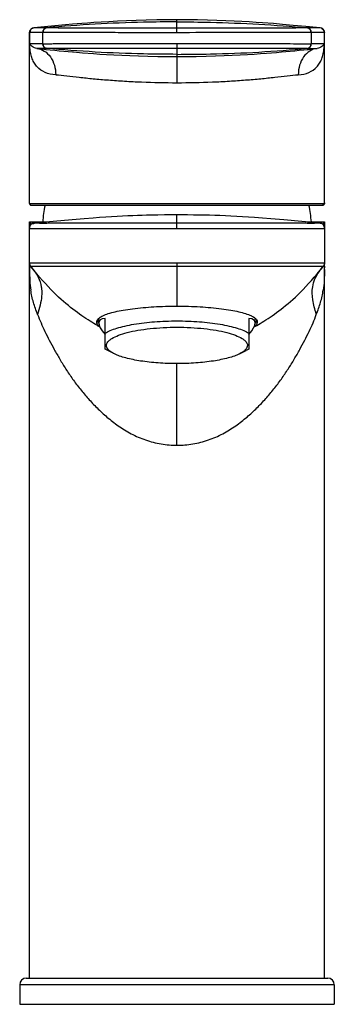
# Model space of a CAD drawing. Header units: millimetres. Extents: x 171 to 452, y 1 to 351.
# Tile 3 of 4: x 171 to 219, y 201 to 351. Entities that reach past the tile are written whole.
import ezdxf

# ---------------------------------------------------------------- set-up
doc = ezdxf.new("R2010")
doc.units = ezdxf.units.MM
doc.header["$LTSCALE"] = 30.734
doc.layers.get('0').update_dxf_attribs({"linetype": 'CONTINUOUS'})

msp = doc.modelspace()

# ---------------------------------------------------------------- linework, layer by layer
at = {"color": 7, "linetype": 'CONTINUOUS'}
for p, q in [((178.48, 350.47), (173.62, 350.02)), ((179.55, 350.57), (178.48, 350.47)), ((210.21, 350.67), (208.51, 350.8)), ((211.6, 350.55), (210.21, 350.67)), ((213.2, 350.41), (211.6, 350.55)), ((172.99, 349.4), (172.98, 349.32)), ((172.98, 323.27), (172.98, 349.32)), ((174.98, 349.32), (173.01, 349.32)), ((173.11, 349.73), (173.05, 349.63)), ((173.47, 349.99), (173.42, 349.97)), ((174.77, 350.13), (174.68, 350.12)), ((215.13, 350.22), (213.2, 350.41)), ((217.33, 350.02), (215.13, 350.22)), ((217.96, 349.32), (215.98, 349.32)), ((217.84, 349.74), (217.77, 349.82)), ((217.98, 323.28), (217.98, 349.32)), ((174.98, 347.59), (173.03, 347.56)), ((217.93, 347.57), (215.98, 347.59)), ((181.04, 346.23), (182.73, 346.1)), ((210.64, 346.28), (211.41, 346.35)), ((173.21, 322.93), (173.29, 322.92)), ((173.29, 322.92), (217.68, 322.92)), ((172.98, 204.87), (172.98, 320.37)), ((172.98, 320.37), (175.55, 320.37)), ((179.47, 320.72), (173.7, 320.21)), ((181.31, 320.87), (179.47, 320.72)), ((182.69, 320.98), (181.31, 320.87)), ((183.67, 321.05), (182.69, 320.98)), ((184.61, 321.11), (183.67, 321.05)), ((185.5, 321.17), (184.61, 321.11)), ((186.36, 321.22), (185.5, 321.17)), ((187.18, 321.26), (186.36, 321.22)), ((187.96, 321.3), (187.18, 321.26)), ((188.72, 321.33), (187.96, 321.3)), ((189.44, 321.36), (188.72, 321.33)), ((190.15, 321.38), (189.44, 321.36)), ((190.83, 321.39), (190.15, 321.38)), ((191.7, 321.41), (190.83, 321.39)), ((192.54, 321.43), (191.7, 321.41)), ((193.56, 321.44), (192.54, 321.43)), ((194.68, 321.44), (193.56, 321.44)), ((195.95, 321.44), (194.68, 321.44)), ((197.11, 321.44), (195.95, 321.44)), ((197.99, 321.43), (197.11, 321.44)), ((198.94, 321.42), (197.99, 321.43)), ((199.68, 321.4), (198.94, 321.42)), ((200.44, 321.39), (199.68, 321.4)), ((201.23, 321.36), (200.44, 321.39)), ((202.04, 321.34), (201.23, 321.36)), ((202.87, 321.3), (202.04, 321.34)), ((203.72, 321.27), (202.87, 321.3)), ((204.59, 321.22), (203.72, 321.27)), ((205.47, 321.17), (204.59, 321.22)), ((206.37, 321.11), (205.47, 321.17)), ((207.29, 321.05), (206.37, 321.11)), ((208.53, 320.96), (207.29, 321.05)), ((209.81, 320.86), (208.53, 320.96)), ((211.76, 320.7), (209.81, 320.86)), ((217.29, 320.21), (211.76, 320.7)), ((215.41, 320.37), (217.98, 320.37)), ((217.98, 320.37), (217.98, 319.39)), ((173.08, 319.86), (173.07, 319.85)), ((173.07, 319.85), (173.07, 319.85)), ((173.07, 319.85), (173.07, 319.85)), ((173.07, 319.85), (173.07, 319.85)), ((173.09, 319.89), (173.09, 319.88)), ((173.1, 319.89), (173.09, 319.89)), ((173.11, 319.92), (173.11, 319.91)), ((173.12, 319.92), (173.11, 319.92)), ((173.54, 320.19), (173.51, 320.18)), ((173.55, 320.19), (173.51, 320.18)), ((173.58, 320.19), (173.55, 320.19)), ((173.7, 320.21), (173.67, 320.21)), ((173.71, 320.21), (173.71, 320.21)), ((173.71, 320.21), (173.71, 320.21)), ((173.71, 320.21), (173.71, 320.21)), ((173.71, 320.21), (173.71, 320.21)), ((173.71, 320.21), (173.71, 320.21)), ((174.31, 320.22), (173.72, 320.19)), ((217.23, 320.19), (217.23, 320.19)), ((217.25, 320.21), (217.25, 320.21)), ((217.25, 320.21), (217.25, 320.21)), ((217.25, 320.21), (217.25, 320.21)), ((217.25, 320.21), (217.25, 320.21)), ((217.25, 320.21), (217.25, 320.21)), ((217.3, 320.2), (217.28, 320.21)), ((217.33, 320.2), (217.31, 320.2)), ((217.38, 320.19), (217.36, 320.2)), ((217.41, 320.19), (217.38, 320.19)), ((217.47, 320.18), (217.44, 320.18)), ((217.51, 320.17), (217.47, 320.18)), ((217.55, 320.15), (217.51, 320.17)), ((217.58, 320.14), (217.55, 320.15)), ((217.61, 320.12), (217.58, 320.14)), ((217.8, 319.98), (217.8, 319.99)), ((217.82, 319.96), (217.81, 319.97)), ((217.84, 319.94), (217.83, 319.94)), ((217.87, 319.89), (217.87, 319.89)), ((217.89, 319.87), (217.88, 319.87)), ((217.89, 319.86), (217.88, 319.87)), ((217.89, 319.86), (217.89, 319.86)), ((217.89, 319.86), (217.89, 319.86)), ((217.89, 319.85), (217.89, 319.86)), ((217.9, 319.85), (217.89, 319.85)), ((217.97, 319.6), (217.97, 319.61)), ((217.98, 319.58), (217.97, 319.6)), ((217.98, 319.38), (217.98, 319.47)), ((217.98, 319.38), (217.98, 314.11)), ((172.98, 314.08), (172.98, 313.97)), ((172.98, 314.02), (172.98, 314)), ((172.98, 314.01), (172.98, 314)), ((172.98, 313.99), (172.98, 313.96)), ((172.98, 313.95), (172.99, 313.83)), ((172.98, 313.9), (172.99, 313.72)), ((173.15, 313.61), (173.48, 313.19)), ((217.64, 313.4), (217.81, 313.61)), ((217.98, 204.87), (217.98, 314.09)), ((217.98, 313.95), (217.98, 314.08)), ((217.98, 314.03), (217.98, 314.05)), ((217.98, 313.87), (217.98, 314.04)), ((217.98, 314.02), (217.98, 314.03)), ((217.98, 313.99), (217.98, 314.01)), ((217.98, 313.96), (217.98, 313.99)), ((217.98, 313.91), (217.98, 313.95)), ((217.98, 313.85), (217.98, 313.91)), ((217.98, 313.79), (217.98, 313.87)), ((217.98, 313.83), (217.98, 313.85)), ((217.98, 313.73), (217.98, 313.79)), ((183.55, 304.95), (183.55, 305.64)), ((184.51, 300.96), (184.51, 305.63)), ((206.46, 305.63), (206.46, 300.96)), ((207.42, 304.95), (207.42, 305.64)), ((184.91, 300.74), (184.51, 300.96)), ((206.46, 300.96), (206.05, 300.74)), ((185.96, 300.22), (184.91, 300.74)), ((205, 300.22), (206.05, 300.74)), ((172.48, 204.87), (218.48, 204.87)), ((171.48, 203.87), (171.48, 200.87)), ((219.48, 203.87), (219.48, 200.87)), ((171.48, 200.87), (219.48, 200.87))]:
    msp.add_line(p, q, dxfattribs=at)
at = {"color": 9, "linetype": 'CONTINUOUS'}
for p, q in [((195.48, 349.29), (195.48, 351.27)), ((172.99, 349.32), (172.98, 349.32)), ((172.99, 349.32), (173, 349.32)), ((173, 349.32), (173, 347.59)), ((173, 349.32), (173.01, 349.32)), ((175.61, 350.03), (173.64, 350.03)), ((174.98, 349.32), (174.99, 349.32)), ((174.99, 347.59), (174.99, 349.32)), ((175.62, 350.02), (175.62, 350.02)), ((175.62, 350.02), (175.63, 350.02)), ((175.62, 350.02), (175.62, 350.02)), ((175.63, 350.02), (175.63, 350.02)), ((215.34, 350.02), (215.35, 350.02)), ((217.33, 350.03), (215.35, 350.03)), ((215.97, 349.32), (215.97, 347.59)), ((215.98, 349.32), (215.97, 349.32)), ((217.96, 349.32), (217.97, 349.32)), ((217.97, 347.59), (217.97, 349.32)), ((217.98, 349.32), (217.98, 349.32)), ((174.99, 347.59), (174.98, 347.59)), ((195.48, 347.62), (195.48, 341.65)), ((215.97, 347.59), (215.98, 347.59)), ((175.62, 346.9), (175.63, 346.9)), ((175.62, 346.9), (175.62, 346.9)), ((215.34, 346.9), (215.35, 346.9)), ((215.35, 346.9), (215.35, 346.9)), ((215.35, 346.89), (216.86, 346.89)), ((172.99, 323.22), (217.98, 323.22)), ((195.48, 319.37), (195.48, 321.44)), ((173.75, 320.18), (173.74, 320.19)), ((217.23, 320.19), (217.22, 320.18)), ((217.98, 314.1), (172.98, 314.1)), ((172.98, 313.63), (172.98, 313.39)), ((173.15, 313.61), (173.24, 313.61)), ((173.15, 313.61), (217.81, 313.61)), ((195.48, 314.1), (195.48, 307.52)), ((217.98, 313.63), (217.98, 313.39)), ((216.74, 306.23), (216.72, 306.3)), ((195.48, 286.26), (195.48, 298.73)), ((219.48, 203.87), (171.48, 203.87))]:
    msp.add_line(p, q, dxfattribs=at)
at = {"color": 7, "linetype": 'CONTINUOUS'}
for points in [[(195.48, 351.27), (194.06, 351.27), (192.38, 351.24), (190.77, 351.21), (189.24, 351.16), (187.78, 351.11), (186.4, 351.04), (185.09, 350.97), (183.89, 350.89), (182.8, 350.82), (181.82, 350.75), (180.96, 350.68), (179.55, 350.57)], [(208.51, 350.8), (207.54, 350.86), (206.5, 350.93), (205.38, 351), (204.19, 351.06), (202.93, 351.12), (201.58, 351.17), (200.14, 351.21), (198.6, 351.24), (196.93, 351.27), (195.48, 351.27)], [(173.05, 349.63), (173.01, 349.52), (172.99, 349.4)], [(173.26, 349.88), (173.18, 349.81), (173.11, 349.73)], [(173.47, 349.99), (173.42, 349.97), (173.33, 349.93), (173.25, 349.86), (173.18, 349.8), (173.17, 349.79)], [(173.42, 349.97), (173.34, 349.93), (173.26, 349.88)], [(217.63, 349.93), (217.61, 349.94), (217.59, 349.95), (217.57, 349.96), (217.55, 349.96), (217.53, 349.97), (217.51, 349.98), (217.5, 349.99)], [(217.77, 349.82), (217.69, 349.89), (217.6, 349.94), (217.53, 349.98), (217.5, 349.99)], [(217.87, 349.69), (217.86, 349.71), (217.85, 349.72), (217.84, 349.73), (217.83, 349.75), (217.82, 349.76), (217.81, 349.77), (217.8, 349.79), (217.79, 349.8), (217.78, 349.81), (217.76, 349.82), (217.75, 349.84), (217.74, 349.85), (217.72, 349.86), (217.71, 349.87), (217.69, 349.88), (217.68, 349.9), (217.66, 349.91), (217.64, 349.92)], [(217.95, 349.53), (217.91, 349.64), (217.84, 349.74)], [(217.9, 349.64), (217.9, 349.64), (217.89, 349.66), (217.89, 349.67), (217.88, 349.68)], [(217.98, 349.32), (217.98, 349.41), (217.95, 349.53)], [(179.56, 346.35), (179.68, 346.34), (181.04, 346.23)], [(182.73, 346.1), (183.7, 346.03), (184.74, 345.97), (185.86, 345.9), (187.04, 345.84), (188.3, 345.79), (189.63, 345.74), (191.04, 345.7), (192.54, 345.67), (194.13, 345.65), (195.48, 345.64)], [(195.48, 345.64), (196.84, 345.65), (198.43, 345.67), (199.93, 345.7), (201.34, 345.74), (202.67, 345.79), (203.92, 345.84), (205.11, 345.9), (206.23, 345.97), (207.27, 346.03), (208.24, 346.1), (209.12, 346.16), (210.64, 346.28)], [(172.98, 323.27), (172.98, 323.25), (172.98, 323.23), (172.98, 323.21), (172.99, 323.19), (172.99, 323.15), (173.01, 323.11)], [(173.01, 323.11), (173.04, 323.06), (173.08, 323.01)], [(173.08, 323.01), (173.14, 322.96), (173.21, 322.93)], [(217.68, 322.92), (217.72, 322.93), (217.78, 322.94), (217.84, 322.97), (217.89, 323.01), (217.93, 323.05), (217.95, 323.1), (217.97, 323.14), (217.98, 323.17), (217.98, 323.2), (217.98, 323.22), (217.98, 323.24), (217.98, 323.26), (217.98, 323.28)], [(173.72, 320.19), (173.69, 320.19), (173.65, 320.19), (173.61, 320.18), (173.57, 320.18), (173.52, 320.17), (173.47, 320.15), (173.42, 320.14), (173.37, 320.11), (173.31, 320.09), (173.26, 320.05), (173.22, 320.02), (173.17, 319.97), (173.13, 319.93), (173.09, 319.87), (173.06, 319.82), (173.03, 319.75), (173.01, 319.69), (173, 319.62), (172.99, 319.56), (172.98, 319.49), (172.98, 319.42)], [(172.99, 319.54), (172.98, 319.48), (172.98, 319.41)], [(173, 319.63), (172.99, 319.62), (172.99, 319.61), (172.99, 319.59), (172.99, 319.58), (172.99, 319.55)], [(173.07, 319.85), (173.06, 319.84), (173.06, 319.83), (173.06, 319.82), (173.05, 319.82), (173.05, 319.81), (173.05, 319.8), (173.04, 319.8), (173.04, 319.79), (173.04, 319.78), (173.03, 319.77), (173.03, 319.77), (173.03, 319.76), (173.03, 319.75), (173.02, 319.75), (173.02, 319.74), (173.02, 319.73), (173.02, 319.72), (173.02, 319.72), (173.01, 319.71), (173.01, 319.7), (173.01, 319.69), (173.01, 319.68), (173, 319.67), (173, 319.66), (173, 319.65), (173, 319.64), (173, 319.63)], [(173.1, 319.9), (173.09, 319.89), (173.09, 319.88), (173.08, 319.88)], [(173.09, 319.88), (173.08, 319.87), (173.08, 319.87), (173.08, 319.87), (173.08, 319.86), (173.08, 319.86), (173.08, 319.86)], [(173.11, 319.91), (173.11, 319.91), (173.1, 319.9), (173.1, 319.9)], [(173.16, 319.98), (173.15, 319.97), (173.14, 319.96), (173.14, 319.95), (173.13, 319.94), (173.12, 319.93)], [(173.13, 319.94), (173.13, 319.94), (173.12, 319.93), (173.12, 319.92)], [(173.15, 319.97), (173.15, 319.96), (173.14, 319.96), (173.14, 319.95)], [(173.2, 320.02), (173.19, 320.01), (173.18, 320), (173.18, 319.99), (173.17, 319.99), (173.16, 319.98)], [(173.21, 320.03), (173.2, 320.02), (173.19, 320.01), (173.18, 320), (173.17, 319.99)], [(173.51, 320.18), (173.47, 320.17), (173.43, 320.16), (173.39, 320.14), (173.36, 320.13), (173.34, 320.12), (173.32, 320.1), (173.3, 320.09), (173.28, 320.08), (173.26, 320.07), (173.25, 320.06), (173.24, 320.05), (173.22, 320.04), (173.21, 320.03)], [(173.38, 320.13), (173.35, 320.12), (173.33, 320.11), (173.31, 320.1), (173.29, 320.09), (173.27, 320.07), (173.25, 320.06), (173.24, 320.05)], [(173.51, 320.18), (173.47, 320.17), (173.44, 320.16), (173.4, 320.15), (173.38, 320.13)], [(173.66, 320.2), (173.64, 320.2), (173.62, 320.2), (173.6, 320.2), (173.57, 320.19), (173.54, 320.19)], [(173.67, 320.21), (173.65, 320.2), (173.63, 320.2), (173.61, 320.2), (173.58, 320.19)], [(173.73, 320.19), (173.73, 320.2), (173.72, 320.2), (173.72, 320.21), (173.71, 320.21)], [(217.97, 319.59), (217.96, 319.66), (217.94, 319.73), (217.91, 319.8), (217.88, 319.87), (217.84, 319.92), (217.79, 319.97), (217.75, 320.02), (217.69, 320.06), (217.64, 320.09), (217.59, 320.12), (217.53, 320.14), (217.48, 320.16), (217.42, 320.17), (217.37, 320.18), (217.33, 320.19), (217.29, 320.19), (217.26, 320.19), (216.73, 320.22)], [(217.25, 320.21), (217.25, 320.21), (217.24, 320.2), (217.24, 320.2), (217.24, 320.19)], [(217.32, 320.2), (217.31, 320.2), (217.3, 320.2)], [(217.39, 320.19), (217.37, 320.2), (217.35, 320.2), (217.33, 320.2)], [(217.58, 320.14), (217.56, 320.15), (217.52, 320.16), (217.49, 320.17), (217.46, 320.18), (217.43, 320.19), (217.41, 320.19)], [(217.67, 320.09), (217.65, 320.1), (217.63, 320.11), (217.61, 320.12)], [(217.68, 320.09), (217.66, 320.1), (217.64, 320.11)], [(217.7, 320.07), (217.68, 320.08), (217.67, 320.09)], [(217.71, 320.06), (217.7, 320.07), (217.68, 320.09)], [(217.75, 320.03), (217.74, 320.04), (217.73, 320.04), (217.72, 320.05), (217.71, 320.06)], [(217.75, 320.03), (217.74, 320.04), (217.73, 320.05)], [(217.78, 320), (217.77, 320.01), (217.76, 320.02), (217.75, 320.03)], [(217.79, 320), (217.78, 320.01), (217.76, 320.02)], [(217.82, 319.96), (217.81, 319.97), (217.8, 319.98), (217.8, 319.98), (217.79, 319.99), (217.79, 320)], [(217.83, 319.95), (217.82, 319.95), (217.82, 319.96)], [(217.84, 319.93), (217.83, 319.94), (217.83, 319.95)], [(217.87, 319.9), (217.86, 319.9), (217.86, 319.9), (217.86, 319.91), (217.86, 319.91), (217.85, 319.92), (217.85, 319.92), (217.85, 319.92), (217.84, 319.93), (217.84, 319.93)], [(217.87, 319.89), (217.87, 319.89), (217.86, 319.9)], [(217.88, 319.87), (217.88, 319.88), (217.88, 319.88), (217.88, 319.88), (217.87, 319.88), (217.87, 319.89)], [(217.95, 319.72), (217.95, 319.73), (217.95, 319.73), (217.94, 319.74), (217.94, 319.75), (217.94, 319.75), (217.94, 319.76), (217.93, 319.77), (217.93, 319.77), (217.93, 319.78), (217.92, 319.79), (217.92, 319.79), (217.92, 319.8), (217.92, 319.81), (217.91, 319.81), (217.91, 319.82), (217.91, 319.83), (217.9, 319.83), (217.9, 319.84), (217.9, 319.85)], [(217.97, 319.65), (217.96, 319.66), (217.96, 319.67), (217.96, 319.68), (217.96, 319.69), (217.96, 319.69), (217.95, 319.7), (217.95, 319.71)], [(217.97, 319.61), (217.97, 319.63), (217.97, 319.64)], [(217.98, 319.44), (217.98, 319.51), (217.97, 319.59)], [(217.98, 319.47), (217.98, 319.54), (217.98, 319.57), (217.98, 319.58)], [(172.98, 314.05), (172.98, 314.01), (172.98, 313.89)], [(172.98, 314.04), (172.98, 314.03), (172.98, 314.01)], [(173, 313.89), (173.01, 313.87), (173.01, 313.86), (173.02, 313.84)], [(173.02, 313.84), (173.02, 313.83), (173.03, 313.82)], [(217.65, 313.39), (217.67, 313.43), (217.7, 313.47)], [(217.7, 313.47), (217.75, 313.54), (217.78, 313.58), (217.81, 313.61)], [(217.98, 314), (217.98, 314), (217.98, 314.02)]]:
    msp.add_lwpolyline(points, dxfattribs=at)
at = {"color": 9, "linetype": 'CONTINUOUS'}
for points in [[(215.34, 350.02), (215.34, 350.02), (215.35, 350.02), (215.35, 350.02)], [(215.34, 350.02), (215.34, 350.02), (215.34, 350.02)], [(175.62, 346.9), (175.62, 346.9), (175.62, 346.9), (175.63, 346.9), (175.63, 346.9)], [(215.34, 346.9), (215.34, 346.9), (215.34, 346.9), (215.34, 346.9), (215.34, 346.9)], [(215.75, 313.61), (217.73, 313.61), (217.81, 313.61)]]:
    msp.add_lwpolyline(points, dxfattribs=at)
at = {"color": 7, "linetype": 'CONTINUOUS'}
for centre, radius, start, end in [((173.71, 349.33), 0.7, 95.601, 180.5966), ((175.68, 349.33), 0.7, 95.5993, 180.5912), ((215.28, 349.33), 0.7, 359.4132, 84.4233), ((217.26, 349.33), 0.7, 359.4078, 84.4217), ((175.68, 347.59), 0.7, 179.4083, 264.5103), ((215.28, 347.59), 0.7, 275.9795, 0.5919), ((194.93, 318.87), 20, 168.2891, 175.6803), ((196.04, 318.87), 20, 4.3197, 11.7109), ((173.58, 314.04), 0.595, 202.1887, 207.782), ((238.17, 297.25), 26.11, 141.8103, 142.3964), ((217.38, 314.04), 0.603, 332.2797, 336.4483), ((217.42, 314.02), 0.556, 336.4479, 340.8691), ((198.79, 331.77), 31.29, 240.3818, 241.167), ((184.78, 305.88), 1.85, 230.2696, 233.4662), ((192.18, 331.77), 31.29, 298.8257, 299.6149), ((206.19, 305.88), 1.84, 306.5528, 309.8436), ((172.48, 203.87), 1, 90, 180), ((218.48, 203.87), 1, 0, 90)]:
    msp.add_arc(centre, radius, start, end, dxfattribs=at)
at = {"color": 9, "linetype": 'CONTINUOUS'}
for centre, radius, start, end in [((173.7, 349.32), 0.703, 148.1734, 158.6743), ((175.69, 349.32), 0.7, 95.2888, 180.0747), ((215.27, 349.32), 0.7, 359.9977, 84.71), ((217.28, 349.32), 0.696, 20.7973, 26.71), ((165.72, 347.22), 7.32, 357.951, 2.5517), ((175.69, 347.59), 0.7, 179.9247, 264.711), ((215.27, 347.59), 0.7, 275.2896, 0.0082), ((174.87, 119.2), 227.69, 89.8111, 90.192), ((201.41, 596.64), 251.24, 263.7601, 265.0097), ((190.9, 582.96), 237.5, 274.9544, 276.2761), ((175.28, 319.5), 2.3, 157.7194, 166.6581), ((173.66, 321.46), 1.28, 286.2148, 301.5348), ((217.32, 321.48), 1.29, 238.4949, 243.1296), ((215.71, 319.51), 2.26, 20.3916, 22.3149), ((217.31, 321.46), 1.27, 243.122, 253.6716), ((215.67, 319.5), 2.3, 13.3479, 20.3697), ((215.61, 319.48), 2.37, 10.2384, 13.357), ((215.55, 319.47), 2.43, 8.7868, 10.2418), ((299.99, 313.5), 127, 180.0474, 180.1816), ((91.13, 313.5), 126.85, 359.818, 359.9524), ((224.5, 307.62), 8.96, 144.7856, 145.1965)]:
    msp.add_arc(centre, radius, start, end, dxfattribs=at)
at = {"color": 7, "linetype": 'CONTINUOUS'}
for centre, major_axis, ratio, start_param, end_param in [((195.48, 298.29), (11.86, -6.96), 0.194963, 2.851774, 3.659426), ((195.48, 298.29), (11.86, 6.96), 0.194963, 5.765352, 6.573004), ((195.48, 305.64), (12.25, 0), 0.260244, -3.035844, -2.916526), ((195.48, 305.64), (12.25, 0), 0.260244, -0.22143, -0.103228)]:
    msp.add_ellipse(centre, major_axis=major_axis, ratio=ratio, start_param=start_param, end_param=end_param, dxfattribs=at)
at = {"color": 9, "linetype": 'CONTINUOUS'}
for points, knots in [([(195.48, 350.94), (193.78, 350.94), (187.15, 350.86), (180.52, 350.49), (175.62, 350.02)], [0, 0, 0, 0, 0.256536, 1, 1, 1, 1]), ([(195.48, 350.94), (197.18, 350.94), (203.81, 350.86), (210.44, 350.49), (215.35, 350.02)], [0, 0, 0, 0, 0.256536, 1, 1, 1, 1]), ([(172.99, 349.32), (172.99, 349.41), (173.02, 349.58), (173.11, 349.72), (173.17, 349.79)], [0, 0, 0, 0, 0.499995, 1, 1, 1, 1]), ([(173.1, 349.69), (173.15, 349.77), (173.27, 349.9), (173.43, 349.98), (173.52, 350)], [0, 0, 0, 0, 0.501271, 1, 1, 1, 1]), ([(195.48, 349.29), (192.92, 349.29), (189.2, 349.29), (184.45, 349.29), (181.41, 349.3), (178.89, 349.3), (177.15, 349.31), (176.09, 349.31), (175.56, 349.31), (175.22, 349.32), (175.05, 349.32), (174.99, 349.32)], [0, 0, 0, 0, 0.375113, 0.545353, 0.695516, 0.82008, 0.914457, 0.949193, 0.975175, 0.992162, 1, 1, 1, 1]), ([(195.48, 349.99), (194.22, 349.99), (191.74, 349.99), (188.14, 349.99), (184.8, 349.99), (181.86, 350), (179.7, 350), (178.25, 350), (177.4, 350), (176.71, 350.01), (176.19, 350.01), (175.85, 350.01), (175.68, 350.01), (175.63, 350.02)], [0, 0, 0, 0, 0.19075, 0.374534, 0.544535, 0.694618, 0.819137, 0.870419, 0.913702, 0.948531, 0.974656, 0.991877, 1, 1, 1, 1]), ([(215.34, 350.02), (215.28, 350.01), (215.11, 350.01), (214.77, 350.01), (214.26, 350.01), (213.57, 350), (212.71, 350), (211.26, 350), (209.1, 350), (206.16, 349.99), (202.83, 349.99), (199.22, 349.99), (196.74, 349.99), (195.48, 349.99)], [0, 0, 0, 0, 0.008121, 0.025339, 0.051459, 0.086284, 0.129563, 0.180841, 0.305356, 0.45544, 0.625446, 0.809239, 1, 1, 1, 1]), ([(215.97, 349.32), (215.92, 349.32), (215.75, 349.32), (215.4, 349.31), (214.87, 349.31), (213.81, 349.31), (212.08, 349.3), (209.56, 349.3), (206.52, 349.3), (201.77, 349.29), (198.04, 349.29), (195.48, 349.29)], [0, 0, 0, 0, 0.007838, 0.024824, 0.050806, 0.085541, 0.179918, 0.304481, 0.454644, 0.624884, 1, 1, 1, 1]), ([(217.98, 349.32), (217.98, 349.32), (217.98, 349.33), (217.97, 349.32), (217.97, 349.32)], [0, 0, 0, 0, 0.448465, 1, 1, 1, 1]), ([(173.04, 346.96), (173.03, 347.01), (173.01, 347.22), (173, 347.43), (173, 347.59)], [0, 0, 0, 0, 0.246726, 1, 1, 1, 1]), ([(174.1, 346.89), (173.84, 346.91), (173.42, 347.09), (173.14, 347.42), (173.03, 347.55)], [0, 0, 0, 0, 0.609098, 1, 1, 1, 1]), ([(174.99, 347.6), (175.05, 347.6), (175.22, 347.6), (175.56, 347.6), (176.09, 347.61), (177.15, 347.61), (178.89, 347.61), (181.41, 347.62), (184.45, 347.62), (189.2, 347.62), (192.92, 347.62), (195.48, 347.62)], [0, 0, 0, 0, 0.007838, 0.024825, 0.050807, 0.085543, 0.17992, 0.304484, 0.454647, 0.624887, 1, 1, 1, 1]), ([(195.48, 347.62), (198.04, 347.62), (201.77, 347.62), (206.52, 347.62), (209.56, 347.62), (212.08, 347.61), (213.81, 347.61), (214.87, 347.6), (215.4, 347.6), (215.75, 347.6), (215.92, 347.6), (215.97, 347.59)], [0, 0, 0, 0, 0.375116, 0.545356, 0.695519, 0.820082, 0.914459, 0.949194, 0.975176, 0.992162, 1, 1, 1, 1]), ([(217.93, 347.57), (217.89, 347.5), (217.78, 347.36), (217.47, 347.06), (217.12, 346.91), (216.86, 346.89)], [0, 0, 0, 0, 0.179077, 0.40424, 1, 1, 1, 1]), ([(217.93, 346.96), (217.93, 347.01), (217.92, 347.21), (217.92, 347.41), (217.93, 347.57)], [0, 0, 0, 0, 0.254007, 1, 1, 1, 1]), ([(217.93, 346.96), (217.93, 347.01), (217.95, 347.22), (217.96, 347.43), (217.97, 347.59)], [0, 0, 0, 0, 0.245355, 1, 1, 1, 1]), ([(176.98, 342.86), (176.42, 342.87), (175.37, 343.1), (174.29, 343.84), (173.7, 344.62), (173.37, 345.3), (173.15, 346.09), (173.07, 346.66), (173.04, 346.96)], [0, 0, 0, 0, 0.265016, 0.496285, 0.609493, 0.727728, 0.856435, 1, 1, 1, 1]), ([(174.1, 346.89), (174.5, 346.84), (175.31, 346.54), (176.25, 345.6), (176.85, 344.32), (176.98, 343.35), (176.98, 342.86)], [0, 0, 0, 0, 0.223362, 0.463979, 0.725198, 1, 1, 1, 1]), ([(195.48, 345.98), (193.78, 345.98), (187.15, 346.05), (180.52, 346.43), (175.62, 346.9)], [0, 0, 0, 0, 0.256536, 1, 1, 1, 1]), ([(175.63, 346.9), (175.68, 346.9), (175.85, 346.9), (176.19, 346.91), (176.71, 346.91), (177.4, 346.91), (178.25, 346.91), (179.7, 346.92), (181.86, 346.92), (184.8, 346.92), (188.14, 346.92), (191.74, 346.92), (194.22, 346.92), (195.48, 346.92)], [0, 0, 0, 0, 0.008122, 0.025343, 0.051466, 0.086294, 0.129577, 0.180858, 0.305376, 0.45546, 0.625462, 0.809247, 1, 1, 1, 1]), ([(195.48, 346.92), (196.74, 346.92), (199.22, 346.92), (202.83, 346.92), (206.16, 346.92), (209.1, 346.92), (211.26, 346.92), (212.71, 346.91), (213.57, 346.91), (214.26, 346.91), (214.77, 346.91), (215.11, 346.9), (215.28, 346.9), (215.34, 346.9)], [0, 0, 0, 0, 0.190761, 0.374554, 0.54456, 0.694644, 0.819158, 0.870436, 0.913716, 0.94854, 0.97466, 0.991879, 1, 1, 1, 1]), ([(195.48, 345.98), (197.18, 345.98), (203.81, 346.05), (210.44, 346.43), (215.35, 346.9)], [0, 0, 0, 0, 0.256536, 1, 1, 1, 1]), ([(216.87, 346.89), (216.47, 346.84), (215.66, 346.54), (214.72, 345.6), (214.12, 344.32), (213.98, 343.35), (213.99, 342.86)], [0, 0, 0, 0, 0.223327, 0.46394, 0.725176, 1, 1, 1, 1]), ([(213.99, 342.86), (214.54, 342.87), (215.59, 343.1), (216.68, 343.84), (217.27, 344.61), (217.6, 345.3), (217.82, 346.09), (217.9, 346.66), (217.93, 346.96)], [0, 0, 0, 0, 0.265035, 0.496322, 0.609531, 0.727753, 0.856435, 1, 1, 1, 1]), ([(176.98, 342.86), (177.54, 342.84), (178.73, 342.72), (180.63, 342.47), (182.75, 342.25), (185.06, 342.05), (187.53, 341.88), (191.02, 341.7), (193.68, 341.65), (195.48, 341.65)], [0, 0, 0, 0, 0.090302, 0.194179, 0.30968, 0.435153, 0.568917, 0.709019, 1, 1, 1, 1]), ([(195.48, 341.65), (197.28, 341.65), (199.95, 341.7), (203.44, 341.88), (205.9, 342.05), (208.21, 342.25), (210.33, 342.47), (212.23, 342.72), (213.43, 342.84), (213.99, 342.86)], [0, 0, 0, 0, 0.290981, 0.431083, 0.564847, 0.69032, 0.805821, 0.909698, 1, 1, 1, 1]), ([(172.99, 323.22), (172.99, 323.22), (172.98, 323.23), (172.98, 323.25), (172.98, 323.27), (172.98, 323.28)], [0, 0, 0, 0, 0.070723, 0.258705, 1, 1, 1, 1]), ([(172.99, 323.22), (172.99, 323.21), (172.99, 323.16), (173.01, 323.12), (173.02, 323.08)], [0, 0, 0, 0, 0.237171, 1, 1, 1, 1]), ([(217.98, 323.28), (217.98, 323.27), (217.98, 323.25), (217.98, 323.23), (217.98, 323.22)], [0, 0, 0, 0, 0.675342, 1, 1, 1, 1]), ([(172.99, 319.67), (172.99, 319.63), (172.98, 319.57), (172.98, 319.51), (172.98, 319.49)], [0, 0, 0, 0, 0.712108, 1, 1, 1, 1]), ([(172.98, 319.38), (172.98, 319.38), (173, 319.38), (173.01, 319.37), (173.05, 319.37), (173.09, 319.37), (173.16, 319.37), (173.26, 319.37), (173.43, 319.37), (173.67, 319.37), (173.97, 319.37), (174.31, 319.37), (174.71, 319.37), (175.16, 319.37), (175.85, 319.37), (176.83, 319.37), (178.15, 319.37), (179.62, 319.37), (181.26, 319.37), (183.02, 319.37), (184.91, 319.37), (187.62, 319.37), (191.15, 319.37), (194.02, 319.37), (195.48, 319.37)], [0, 0, 0, 0, 0.000319, 0.001227, 0.002732, 0.004835, 0.007536, 0.010834, 0.019217, 0.02997, 0.043063, 0.05846, 0.076126, 0.096021, 0.118095, 0.168552, 0.227026, 0.292944, 0.365683, 0.444525, 0.528715, 0.617454, 0.805106, 1, 1, 1, 1]), ([(172.99, 319.55), (173, 319.64), (173.05, 319.82), (173.22, 320.03), (173.47, 320.16), (173.66, 320.17), (173.75, 320.18)], [0, 0, 0, 0, 0.24946, 0.500211, 0.750425, 1, 1, 1, 1]), ([(173.05, 320.03), (173.04, 320), (173.02, 319.88), (173, 319.76), (172.99, 319.67)], [0, 0, 0, 0, 0.245147, 1, 1, 1, 1]), ([(195.48, 320.17), (194.07, 320.17), (191.3, 320.17), (187.89, 320.17), (185.28, 320.17), (183.45, 320.17), (181.74, 320.17), (180.17, 320.17), (178.74, 320.17), (177.47, 320.17), (176.52, 320.17), (175.85, 320.17), (175.42, 320.16), (175.04, 320.16), (174.7, 320.16), (174.42, 320.17), (174.18, 320.17), (174.02, 320.17), (173.92, 320.17), (173.86, 320.17), (173.81, 320.17), (173.78, 320.17), (173.76, 320.18), (173.75, 320.18), (173.75, 320.18)], [0, 0, 0, 0, 0.194779, 0.382354, 0.471056, 0.555216, 0.634037, 0.706767, 0.772684, 0.831164, 0.88163, 0.903713, 0.923622, 0.941307, 0.956727, 0.969846, 0.980627, 0.989039, 0.992353, 0.995072, 0.997195, 0.998723, 0.999655, 1, 1, 1, 1]), ([(217.22, 320.18), (217.22, 320.18), (217.2, 320.18), (217.19, 320.17), (217.15, 320.17), (217.11, 320.17), (217.05, 320.17), (216.94, 320.17), (216.78, 320.17), (216.55, 320.17), (216.26, 320.16), (215.93, 320.16), (215.54, 320.16), (215.11, 320.17), (214.44, 320.17), (213.49, 320.17), (212.22, 320.17), (210.8, 320.17), (209.22, 320.17), (207.51, 320.17), (205.69, 320.17), (203.08, 320.17), (199.66, 320.17), (196.89, 320.17), (195.48, 320.17)], [0, 0, 0, 0, 0.000345, 0.001277, 0.002805, 0.004928, 0.007647, 0.010961, 0.019373, 0.030154, 0.043273, 0.058693, 0.076378, 0.096287, 0.11837, 0.168836, 0.227316, 0.293233, 0.365963, 0.444784, 0.528944, 0.617646, 0.805221, 1, 1, 1, 1]), ([(195.48, 319.37), (196.94, 319.37), (199.81, 319.37), (203.35, 319.37), (206.05, 319.37), (207.94, 319.37), (209.71, 319.37), (211.34, 319.37), (212.82, 319.37), (214.13, 319.37), (215.11, 319.37), (215.81, 319.37), (216.25, 319.37), (216.65, 319.37), (217, 319.37), (217.29, 319.37), (217.53, 319.37), (217.7, 319.37), (217.81, 319.37), (217.87, 319.37), (217.92, 319.37), (217.95, 319.37), (217.97, 319.38), (217.98, 319.38), (217.98, 319.38)], [0, 0, 0, 0, 0.194894, 0.382546, 0.471285, 0.555475, 0.634317, 0.707056, 0.772974, 0.831448, 0.881905, 0.903979, 0.923874, 0.94154, 0.956937, 0.97003, 0.980783, 0.989166, 0.992464, 0.995165, 0.997268, 0.998773, 0.999681, 1, 1, 1, 1]), ([(217.98, 319.55), (217.97, 319.64), (217.92, 319.82), (217.74, 320.03), (217.49, 320.16), (217.31, 320.17), (217.22, 320.18)], [0, 0, 0, 0, 0.249446, 0.500388, 0.750655, 1, 1, 1, 1]), ([(217.98, 319.48), (217.98, 319.5), (217.98, 319.54), (217.98, 319.59), (217.98, 319.62)], [0, 0, 0, 0, 0.31193, 1, 1, 1, 1]), ([(172.98, 313.1), (172.99, 312.53), (173, 311.49), (173.1, 310.44), (173.17, 309.97)], [0, 0, 0, 0, 0.538844, 1, 1, 1, 1]), ([(173.49, 313.19), (173.79, 312.79), (174.38, 311.95), (174.7, 310.97), (174.78, 310.46)], [0, 0, 0, 0, 0.49643, 1, 1, 1, 1]), ([(217.98, 313.09), (217.98, 312.53), (217.97, 311.49), (217.86, 310.44), (217.79, 309.97)], [0, 0, 0, 0, 0.538824, 1, 1, 1, 1]), ([(216.19, 310.46), (216.25, 310.87), (216.49, 311.68), (216.91, 312.4), (217.15, 312.74)], [0, 0, 0, 0, 0.505186, 1, 1, 1, 1]), ([(174.22, 306.23), (174.1, 306.54), (173.88, 307.16), (173.57, 308.09), (173.33, 309.02), (173.22, 309.65), (173.17, 309.97)], [0, 0, 0, 0, 0.25829, 0.506405, 0.751932, 1, 1, 1, 1]), ([(174.78, 310.46), (174.8, 310.35), (174.85, 309.88), (174.85, 309.41), (174.82, 309.06)], [0, 0, 0, 0, 0.240731, 1, 1, 1, 1]), ([(216.72, 306.3), (216.53, 307.03), (216.14, 308.38), (216.08, 309.81), (216.19, 310.46)], [0, 0, 0, 0, 0.532732, 1, 1, 1, 1]), ([(216.74, 306.23), (216.86, 306.54), (217.09, 307.16), (217.39, 308.09), (217.63, 309.02), (217.74, 309.65), (217.79, 309.97)], [0, 0, 0, 0, 0.258363, 0.506608, 0.752158, 1, 1, 1, 1]), ([(174.82, 309.06), (174.78, 308.59), (174.61, 307.64), (174.35, 306.71), (174.22, 306.23)], [0, 0, 0, 0, 0.483423, 1, 1, 1, 1]), ([(174.22, 306.23), (174.38, 305.81), (174.73, 304.94), (175.33, 303.63), (176.01, 302.28), (176.77, 300.86), (177.6, 299.39), (178.52, 297.88), (179.55, 296.36), (180.68, 294.85), (181.92, 293.37), (183.29, 291.93), (184.81, 290.53), (186.53, 289.18), (188.49, 287.96), (190.68, 287.01), (193.04, 286.4), (194.67, 286.26), (195.48, 286.26)], [0, 0, 0, 0, 0.044398, 0.090832, 0.139723, 0.191729, 0.246849, 0.304412, 0.364054, 0.425405, 0.48795, 0.551672, 0.61818, 0.689226, 0.76416, 0.841863, 0.920856, 1, 1, 1, 1]), ([(195.48, 286.26), (196.3, 286.26), (197.92, 286.4), (200.28, 287.01), (202.47, 287.96), (204.43, 289.18), (206.15, 290.53), (207.67, 291.93), (209.04, 293.37), (210.28, 294.85), (211.41, 296.36), (212.44, 297.88), (213.37, 299.39), (214.2, 300.86), (214.96, 302.28), (215.64, 303.63), (216.24, 304.94), (216.58, 305.81), (216.74, 306.23)], [0, 0, 0, 0, 0.079144, 0.158137, 0.23584, 0.310774, 0.38182, 0.448328, 0.51205, 0.574595, 0.635946, 0.695588, 0.753151, 0.808271, 0.860277, 0.909168, 0.955602, 1, 1, 1, 1])]:
    msp.add_open_spline(points, degree=3, knots=knots, dxfattribs=at)
for points in [[(173, 349.32), (173, 349.41), (173.01, 349.5), (173.04, 349.58)], [(217.58, 349.95), (217.7, 349.89), (217.8, 349.8), (217.86, 349.69)], [(217.86, 349.69), (217.93, 349.58), (217.97, 349.45), (217.97, 349.32)], [(217.98, 349.32), (217.98, 349.41), (217.96, 349.49), (217.93, 349.57)], [(173.02, 323.08), (173.03, 323.06), (173.05, 323.04), (173.06, 323.02)], [(173.06, 323.02), (173.08, 323), (173.1, 322.99), (173.12, 322.97)], [(173.12, 322.97), (173.14, 322.96), (173.18, 322.94), (173.21, 322.93)], [(173.21, 322.93), (173.23, 322.93), (173.26, 322.92), (173.29, 322.92)], [(217.76, 322.93), (217.73, 322.93), (217.7, 322.92), (217.68, 322.92)], [(217.83, 322.97), (217.81, 322.95), (217.78, 322.94), (217.76, 322.93)], [(217.94, 323.08), (217.92, 323.03), (217.88, 322.99), (217.83, 322.97)], [(217.98, 323.22), (217.98, 323.17), (217.96, 323.12), (217.94, 323.08)], [(172.98, 319.42), (172.98, 319.46), (172.98, 319.51), (172.99, 319.55)], [(217.98, 319.62), (217.97, 319.69), (217.96, 319.77), (217.95, 319.84)], [(217.98, 319.42), (217.98, 319.46), (217.98, 319.5), (217.98, 319.55)], [(217.18, 312.79), (217.28, 312.92), (217.38, 313.06), (217.48, 313.19)]]:
    msp.add_open_spline(points, degree=3, dxfattribs=at)
at = {"color": 7, "linetype": 'CONTINUOUS'}
for points, knots in [([(173.03, 347.56), (173.03, 347.56), (173.03, 347.57), (173.02, 347.58), (173.01, 347.58), (173.01, 347.58), (173, 347.58), (173, 347.59), (173, 347.59)], [0, 0, 0, 0, 0.329976, 0.469968, 0.558139, 0.649248, 0.745838, 1, 1, 1, 1]), ([(217.93, 347.57), (217.94, 347.57), (217.95, 347.58), (217.96, 347.59), (217.97, 347.59)], [0, 0, 0, 0, 0.527327, 1, 1, 1, 1]), ([(172.98, 314.11), (172.98, 314.09), (172.98, 314.04), (172.99, 313.95), (173.01, 313.84), (173.06, 313.74), (173.11, 313.67), (173.14, 313.63), (173.15, 313.61), (173.15, 313.61)], [0, 0, 0, 0, 0.124192, 0.248977, 0.499468, 0.75001, 0.874819, 0.999122, 1, 1, 1, 1]), ([(183.33, 304.57), (182.96, 304.77), (181.77, 305.48), (179.66, 306.91), (176.73, 309.43), (174.41, 312.01), (173.15, 313.61)], [0, 0, 0, 0, 0.126969, 0.418004, 0.709038, 1, 1, 1, 1]), ([(207.64, 304.57), (208, 304.77), (209.2, 305.48), (211.3, 306.91), (214.24, 309.43), (216.55, 312.01), (217.81, 313.61)], [0, 0, 0, 0, 0.127127, 0.418092, 0.709058, 1, 1, 1, 1]), ([(217.98, 314.1), (217.98, 314.08), (217.98, 314.04), (217.98, 313.95), (217.95, 313.84), (217.9, 313.74), (217.85, 313.67), (217.82, 313.63), (217.81, 313.61)], [0, 0, 0, 0, 0.118808, 0.244223, 0.495972, 0.747777, 0.873211, 1, 1, 1, 1]), ([(184.19, 306.06), (184.45, 306.19), (185.06, 306.42), (186.1, 306.69), (187.34, 306.93), (189.3, 307.21), (192.03, 307.45), (194.3, 307.52), (195.48, 307.52)], [0, 0, 0, 0, 0.076265, 0.1703, 0.280859, 0.406032, 0.690222, 1, 1, 1, 1]), ([(195.48, 307.52), (196.66, 307.52), (198.93, 307.45), (201.66, 307.21), (203.62, 306.93), (204.86, 306.69), (205.89, 306.42), (206.51, 306.19), (206.77, 306.07)], [0, 0, 0, 0, 0.309619, 0.593725, 0.718902, 0.829505, 0.923619, 1, 1, 1, 1]), ([(183.27, 305.29), (183.29, 305.33), (183.4, 305.55), (183.59, 305.71), (183.75, 305.82)], [0, 0, 0, 0, 0.210523, 1, 1, 1, 1]), ([(183.75, 305.82), (183.78, 305.84), (183.92, 305.93), (184.07, 306.01), (184.19, 306.06)], [0, 0, 0, 0, 0.230476, 1, 1, 1, 1]), ([(206.77, 306.07), (206.81, 306.05), (206.96, 305.97), (207.11, 305.89), (207.21, 305.82)], [0, 0, 0, 0, 0.270021, 1, 1, 1, 1]), ([(207.21, 305.82), (207.27, 305.78), (207.46, 305.64), (207.63, 305.45), (207.69, 305.29)], [0, 0, 0, 0, 0.297274, 1, 1, 1, 1]), ([(183.23, 305.09), (183.23, 305.14), (183.24, 305.21), (183.26, 305.27), (183.27, 305.29)], [0, 0, 0, 0, 0.743374, 1, 1, 1, 1]), ([(183.28, 304.85), (183.28, 304.87), (183.25, 304.94), (183.23, 305.03), (183.23, 305.09)], [0, 0, 0, 0, 0.259992, 1, 1, 1, 1]), ([(183.6, 304.46), (183.56, 304.49), (183.44, 304.6), (183.33, 304.74), (183.28, 304.85)], [0, 0, 0, 0, 0.282328, 1, 1, 1, 1]), ([(184.51, 303.39), (184.76, 303.54), (185.36, 303.83), (186.37, 304.19), (187.58, 304.5), (189.48, 304.88), (192.14, 305.18), (195.48, 305.31), (198.83, 305.18), (201.48, 304.88), (203.39, 304.5), (204.59, 304.19), (205.61, 303.83), (206.2, 303.54), (206.46, 303.39)], [0, 0, 0, 0, 0.039749, 0.087779, 0.143504, 0.206071, 0.347032, 0.5, 0.652968, 0.793929, 0.856496, 0.912221, 0.960251, 1, 1, 1, 1]), ([(184.73, 301.52), (184.73, 301.61), (184.77, 301.81), (184.94, 302.08), (185.21, 302.35), (185.73, 302.71), (186.63, 303.12), (187.96, 303.53), (189.58, 303.86), (191.42, 304.11), (193.41, 304.26), (195.48, 304.31), (197.56, 304.26), (199.55, 304.11), (201.39, 303.86), (203, 303.53), (204.34, 303.12), (205.24, 302.71), (205.76, 302.35), (206.02, 302.08), (206.19, 301.81), (206.23, 301.61), (206.23, 301.52)], [0, 0, 0, 0, 0.011993, 0.025459, 0.0414, 0.060365, 0.108088, 0.168698, 0.240702, 0.321826, 0.409288, 0.499997, 0.590705, 0.678167, 0.75929, 0.831296, 0.891908, 0.939633, 0.958599, 0.974541, 0.988007, 1, 1, 1, 1]), ([(207.62, 304.73), (207.6, 304.71), (207.53, 304.61), (207.44, 304.52), (207.37, 304.46)], [0, 0, 0, 0, 0.229175, 1, 1, 1, 1]), ([(207.73, 305.09), (207.73, 305.06), (207.72, 304.93), (207.67, 304.81), (207.62, 304.73)], [0, 0, 0, 0, 0.237116, 1, 1, 1, 1]), ([(207.69, 305.29), (207.7, 305.27), (207.72, 305.21), (207.73, 305.14), (207.73, 305.09)], [0, 0, 0, 0, 0.256858, 1, 1, 1, 1]), ([(185, 300.89), (184.92, 300.99), (184.79, 301.18), (184.73, 301.41), (184.73, 301.52)], [0, 0, 0, 0, 0.536348, 1, 1, 1, 1]), ([(185.96, 300.22), (185.77, 300.32), (185.42, 300.51), (185.12, 300.76), (185, 300.89)], [0, 0, 0, 0, 0.553971, 1, 1, 1, 1]), ([(205.94, 300.87), (205.83, 300.75), (205.53, 300.5), (205.19, 300.32), (205, 300.22)], [0, 0, 0, 0, 0.447773, 1, 1, 1, 1]), ([(206.23, 301.52), (206.23, 301.4), (206.17, 301.16), (206.03, 300.97), (205.94, 300.87)], [0, 0, 0, 0, 0.46169, 1, 1, 1, 1]), ([(205, 300.22), (204.76, 300.1), (204.2, 299.87), (202.89, 299.47), (200.93, 299.08), (198.31, 298.8), (195.48, 298.7), (192.66, 298.8), (190.04, 299.08), (188.08, 299.47), (186.76, 299.87), (186.21, 300.1), (185.96, 300.22)], [0, 0, 0, 0, 0.042766, 0.092835, 0.21221, 0.351013, 0.499999, 0.648984, 0.787786, 0.907162, 0.957232, 1, 1, 1, 1])]:
    msp.add_open_spline(points, degree=3, knots=knots, dxfattribs=at)
msp.add_open_spline([(217.95, 313.84), (217.96, 313.87), (217.97, 313.9), (217.97, 313.93)], degree=3, dxfattribs=at)

doc.saveas('drawing.dxf')
